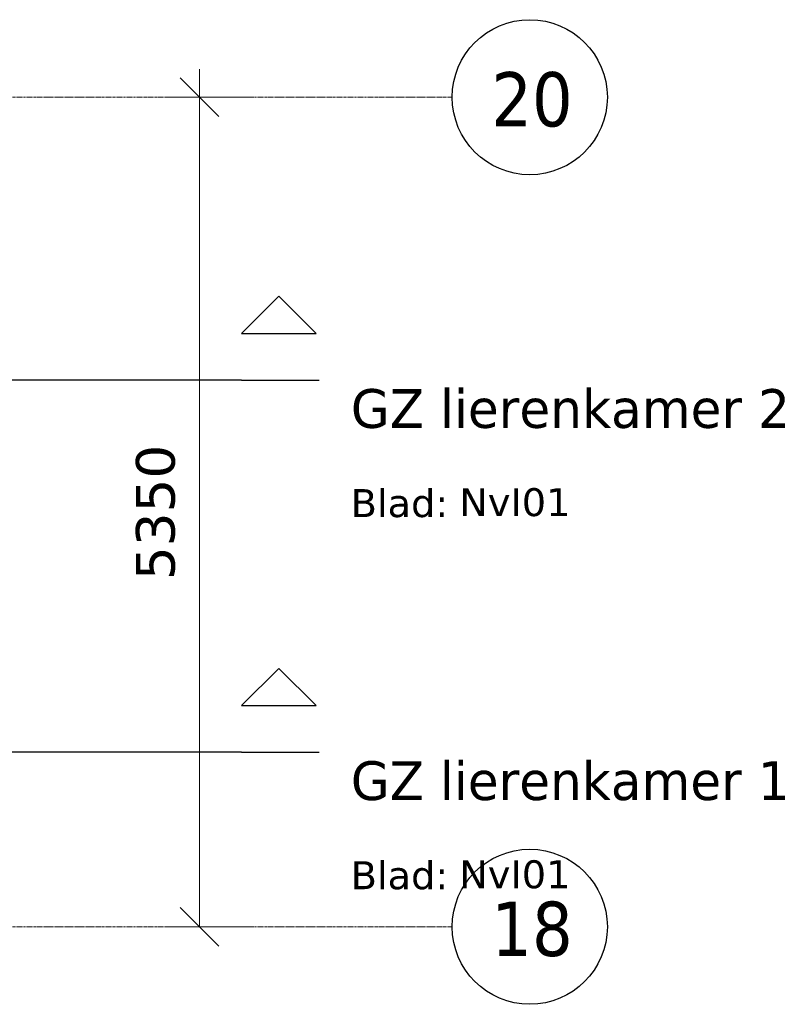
# Model space of a CAD drawing. Header units: millimetres. Extents: x 61846 to 198573, y 13020 to 52988.
# Tile 58 of 150: x 123472 to 128297, y 44410 to 50760. Entities that reach past the tile are written whole.
import ezdxf

# ---------------------------------------------------------------- set-up
doc = ezdxf.new("R2010")
doc.units = ezdxf.units.MM
doc.linetypes.add('Grid Line', pattern=[22.225, 12.7, -3.175, 3.175, -3.175])
doc.linetypes.add('NL_00_doorsnede', pattern=[23, 10, -1, 0, -1, 10, -1])
for name, color, linetype, lineweight in [('A-ANNO-DIMS', 211, 'Continuous', 18), ('A-ANNO-DIMS-100', 211, 'Continuous', 18), ('G-ANNO-SYMB', 111, 'Continuous', 18), ('S-GRID', 1, 'Continuous', 18), ('S-GRID-IDEN', 1, 'Continuous', 25)]:
    doc.layers.add(name, color=color, linetype=linetype, lineweight=lineweight)
doc.styles.add('Tahoma', font='tahoma.ttf', dxfattribs={"height": 350})
doc.styles.add('Verdana', font='verdana.ttf', dxfattribs={"height": 250})
doc.styles.add('Verdana_1', font='verdana.ttf', dxfattribs={"height": 180})
doc.dimstyles.new('NL_00_maatvoering_2_5', dxfattribs={"dimscale": 304.8, "dimtxt": 260.988859, "dimasz": 0.82021, "dimexe": 0.590551, "dimexo": 0.0625, "dimgap": 0.295276, "dimtad": 1, "dimdec": 0, "dimzin": 0, "dimdsep": 46, "dimtxsty": 'Verdana', "dimblk1": 'OBLIQUE', "dimblk2": 'OBLIQUE', "dimsah": 1, "dimcen": 0.09, "dimdle": 0.590551, "dimazin": 0, "dimtfac": 1, "dimtdec": 4, "dimtix": 1, "dimtmove": 0, "dimatfit": 3, "dimfxl": 1.148294, "dimfxlon": 1, "dimtvp": 1, "dimtfill": 1, "dimtolj": 1, "dimtzin": 0, "dimarcsym": 2})

# ---------------------------------------------------------------- blocks, each defined once
blk = doc.blocks.new('Grid - 5 mm-26474-5e verdieping lierenkamer')
at = {"layer": 'S-GRID-IDEN'}
blk.add_circle((0, 0), 5, dxfattribs=at)
blk = doc.blocks.new('DIMBLOCK10-5e verdieping lierenkamer')
at = {"layer": 'A-ANNO-DIMS-100'}
for p, q in [((124631.3, 50440), (124631.3, 44910)), ((124631.3, 50260), (124506.3, 50385)), ((124981.3, 50260), (124451.3, 50260)), ((124631.3, 50260), (124756.3, 50135)), ((124631.3, 50260), (124981.3, 50260)), ((124631.3, 44910), (124506.3, 45035)), ((124981.3, 44910), (124451.3, 44910)), ((124631.3, 44910), (124756.3, 44785)), ((124631.3, 44910), (124981.3, 44910))]:
    blk.add_line(p, q, dxfattribs=at)
at = {"layer": 'A-ANNO-DIMS-100', "color": 0, "insert": (124220.9, 47145.9), "char_height": 250, "width": 1053.898, "attachment_point": 1, "rotation": 90, "line_spacing_factor": 0.994243, "style": 'Verdana', "bg_fill": 3, "box_fill_scale": 1.25, "bg_fill_color": 256, "bg_fill_true_color": 13158600, "bg_fill_transparency": 0}
blk.add_mtext('5350', dxfattribs=at)
blk = doc.blocks.new('_Oblique')
at = {"color": 0, "linetype": 'ByBlock', "lineweight": -2}
blk.add_line((-0.5, -0.5), (0.5, 0.5), dxfattribs=at)
blk = doc.blocks.new('Section - Doorsnede teken Links uitlijnen-146288-5e verdieping lierenkamer')
at = {"layer": 'G-ANNO-SYMB', "lineweight": 25}
for p, q in [((-4.81, 3), (-2.405, 5.405)), ((0, 3), (-2.405, 5.405)), ((0, 3), (-4.81, 3)), ((0, 0), (-5, 0))]:
    blk.add_line(p, q, dxfattribs=at)

msp = doc.modelspace()

# ---------------------------------------------------------------- linework, layer by layer
at = {"layer": 'S-GRID', "linetype": 'Grid Line'}
for p, q in [((98914.4, 50260), (126259.8, 50260)), ((98914.4, 44910), (126259.8, 44910))]:
    msp.add_line(p, q, dxfattribs=at)

# ---------------------------------------------------------------- block references
at = {"layer": 'S-GRID-IDEN', "xscale": 99.99999999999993, "yscale": 99.99999999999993, "zscale": 99.99999999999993, "rotation": 269.9999999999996}
for p in [(126759.8, 50260), (126759.8, 44910)]:
    msp.add_blockref('Grid - 5 mm-26474-5e verdieping lierenkamer', p, dxfattribs=at)

# ---------------------------------------------------------------- texts
at = {"layer": 'G-ANNO-SYMB', "attachment_point": 1}
for s, insert, char_height, width, style in [('GZ lierenkamer 2', (125605.2, 48377.6), 250, 3767.931, 'Verdana'), ('Blad:', (125605.2, 47732.5), 180, 777.637, 'Verdana_1'), ('NvI01', (126304.4, 47738.7), 180, 913.924, 'Verdana_1'), ('GZ lierenkamer 1', (125605.2, 45977.6), 250, 3767.931, 'Verdana'), ('Blad:', (125605.2, 45332.5), 180, 777.637, 'Verdana_1'), ('NvI01', (126304.4, 45338.7), 180, 913.924, 'Verdana_1')]:
    msp.add_mtext(s, dxfattribs=dict(at, insert=insert, char_height=char_height, width=width, style=style))
at = {"layer": 'S-GRID-IDEN', "lineweight": 18, "char_height": 350, "width": 625.316, "attachment_point": 1, "style": 'Tahoma'}
for s, insert in [('20', (126511.3, 50421.9)), ('18', (126511.3, 45071.9))]:
    msp.add_mtext(s, dxfattribs=dict(at, insert=insert))

# ---------------------------------------------------------------- next in the draw order: dimensions: what is measured, and where the dimension line sits
at = {"layer": 'A-ANNO-DIMS'}
dim = msp.add_linear_dim(base=(124631.3, 44910), p1=(124981.3, 50260), p2=(124981.3, 44910), angle=90, dimstyle='NL_00_maatvoering_2_5', override={"dimpost": '<>', "dimfxl": 5350}, dxfattribs=at)
dim.commit()
dim.dimension.update_dxf_attribs({"geometry": 'DIMBLOCK10-5e verdieping lierenkamer', "text_midpoint": (124411.1, 47585)})

# ---------------------------------------------------------------- next in the draw order: linework, layer by layer
at = {"layer": 'G-ANNO-SYMB', "linetype": 'NL_00_doorsnede', "lineweight": 25}
for p, q in [((124901.5, 48436.1), (100728.7, 48436.1)), ((124901.5, 46036.1), (100728.7, 46036.1))]:
    msp.add_line(p, q, dxfattribs=at)

# ---------------------------------------------------------------- next in the draw order: block references
at = {"layer": 'G-ANNO-SYMB', "lineweight": 25, "extrusion": (0, 0, -1), "xscale": 99.99999999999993, "yscale": 99.99999999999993, "zscale": 99.99999999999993}
for p in [(-124901.5, 48436.1), (-124901.5, 46036.1)]:
    msp.add_blockref('Section - Doorsnede teken Links uitlijnen-146288-5e verdieping lierenkamer', p, dxfattribs=at)

doc.saveas('drawing.dxf')
